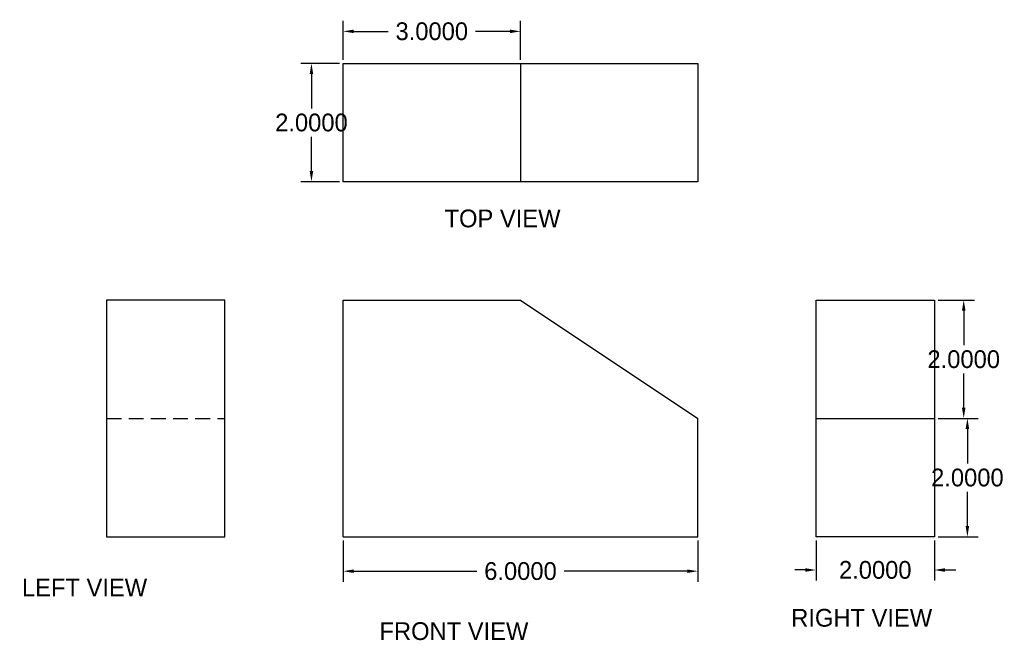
# Model space of a CAD drawing. Header units: inches. Extents: x -92.7 to -76.1, y 60.3 to 70.8.
import ezdxf

# ---------------------------------------------------------------- set-up
doc = ezdxf.new("R2010")
doc.units = ezdxf.units.IN
doc.header["$MEASUREMENT"] = 0
doc.linetypes.add('HIDDEN', pattern=[0.375, 0.25, -0.125])
doc.dimstyles.get("Standard").update_dxf_attribs({"dimtxt": 0.18, "dimasz": 0.18, "dimexe": 0.18, "dimexo": 0.0625, "dimgap": 0.09, "dimtad": 0, "dimtih": 1, "dimtoh": 1, "dimdec": 4, "dimzin": 0, "dimdsep": 46, "dimtxsty": 'Standard', "dimcen": 0.09, "dimadec": 0, "dimazin": 0, "dimtfac": 1, "dimtdec": 4, "dimtofl": 0, "dimtmove": 0, "dimatfit": 3, "dimfxl": 0, "dimtolj": 1, "dimtzin": 0, "dimarcsym": 0})

# ---------------------------------------------------------------- blocks, each defined once
blk = doc.blocks.new('*D1')
at = {"color": 0, "lineweight": -2}
for p, q in [((-87.247, 70.132), (-87.247, 70.791)), ((-84.247, 70.132), (-84.247, 70.791)), ((-87.067, 70.611), (-86.487, 70.611)), ((-84.427, 70.611), (-85.007, 70.611))]:
    blk.add_line(p, q, dxfattribs=at)
at = {"color": 0}
for points in [[(-87.067, 70.641), (-87.067, 70.581), (-87.247, 70.611)], [(-84.427, 70.641), (-84.427, 70.581), (-84.247, 70.611)]]:
    blk.add_solid(points, dxfattribs=at)
at = {"layer": 'Defpoints', "color": 0}
for p in [(-84.247, 70.611), (-87.247, 70.069), (-84.247, 70.069)]:
    blk.add_point(p, dxfattribs=at)
at = {"color": 0, "insert": (-85.747, 70.611), "char_height": 0.3, "attachment_point": 5}
blk.add_mtext('\\A1;3.0000', dxfattribs=at)
blk = doc.blocks.new('*D2')
at = {"color": 0, "lineweight": -2}
for p, q in [((-87.309, 70.069), (-87.962, 70.069)), ((-87.782, 69.889), (-87.782, 69.309)), ((-87.782, 68.249), (-87.782, 68.829)), ((-87.309, 68.069), (-87.962, 68.069))]:
    blk.add_line(p, q, dxfattribs=at)
at = {"color": 0}
for points in [[(-87.812, 69.889), (-87.752, 69.889), (-87.782, 70.069)], [(-87.812, 68.249), (-87.752, 68.249), (-87.782, 68.069)]]:
    blk.add_solid(points, dxfattribs=at)
at = {"layer": 'Defpoints', "color": 0}
for p in [(-87.247, 70.069), (-87.782, 68.069), (-87.247, 68.069)]:
    blk.add_point(p, dxfattribs=at)
at = {"color": 0, "insert": (-87.782, 69.069), "char_height": 0.3, "attachment_point": 5}
blk.add_mtext('\\A1;2.0000', dxfattribs=at)
blk = doc.blocks.new('*D3')
at = {"color": 0, "lineweight": -2}
for p, q in [((-87.247, 62.007), (-87.247, 61.308)), ((-81.247, 62.007), (-81.247, 61.308)), ((-87.067, 61.488), (-84.987, 61.488)), ((-81.427, 61.488), (-83.507, 61.488))]:
    blk.add_line(p, q, dxfattribs=at)
at = {"color": 0}
for points in [[(-87.067, 61.518), (-87.067, 61.458), (-87.247, 61.488)], [(-81.427, 61.518), (-81.427, 61.458), (-81.247, 61.488)]]:
    blk.add_solid(points, dxfattribs=at)
at = {"layer": 'Defpoints', "color": 0}
for p in [(-87.247, 62.069), (-81.247, 62.069), (-81.247, 61.488)]:
    blk.add_point(p, dxfattribs=at)
at = {"color": 0, "insert": (-84.247, 61.488), "char_height": 0.3, "attachment_point": 5}
blk.add_mtext('\\A1;6.0000', dxfattribs=at)
blk = doc.blocks.new('*D4')
at = {"color": 0, "lineweight": -2}
for p, q in [((-79.247, 62.007), (-79.247, 61.328)), ((-77.247, 62.007), (-77.247, 61.328)), ((-79.427, 61.508), (-79.607, 61.508)), ((-77.067, 61.508), (-76.887, 61.508))]:
    blk.add_line(p, q, dxfattribs=at)
at = {"color": 0}
for points in [[(-79.427, 61.538), (-79.427, 61.478), (-79.247, 61.508)], [(-77.067, 61.538), (-77.067, 61.478), (-77.247, 61.508)]]:
    blk.add_solid(points, dxfattribs=at)
at = {"layer": 'Defpoints', "color": 0}
for p in [(-79.247, 62.069), (-77.247, 62.069), (-77.247, 61.508)]:
    blk.add_point(p, dxfattribs=at)
at = {"color": 0, "insert": (-78.247, 61.508), "char_height": 0.3, "attachment_point": 5}
blk.add_mtext('\\A1;2.0000', dxfattribs=at)
blk = doc.blocks.new('*D5')
at = {"color": 0, "lineweight": -2}
for p, q in [((-77.184, 66.069), (-76.571, 66.069)), ((-76.751, 65.889), (-76.751, 65.309)), ((-76.751, 64.249), (-76.751, 64.829)), ((-77.184, 64.069), (-76.571, 64.069))]:
    blk.add_line(p, q, dxfattribs=at)
at = {"color": 0}
for points in [[(-76.781, 65.889), (-76.721, 65.889), (-76.751, 66.069)], [(-76.781, 64.249), (-76.721, 64.249), (-76.751, 64.069)]]:
    blk.add_solid(points, dxfattribs=at)
at = {"layer": 'Defpoints', "color": 0}
for p in [(-77.247, 66.069), (-77.247, 64.069), (-76.751, 64.069)]:
    blk.add_point(p, dxfattribs=at)
at = {"color": 0, "insert": (-76.751, 65.069), "char_height": 0.3, "attachment_point": 5}
blk.add_mtext('\\A1;2.0000', dxfattribs=at)
blk = doc.blocks.new('*D6')
at = {"color": 0, "lineweight": -2}
for p, q in [((-77.184, 64.069), (-76.509, 64.069)), ((-76.689, 63.889), (-76.689, 63.309)), ((-76.689, 62.249), (-76.689, 62.829)), ((-77.184, 62.069), (-76.509, 62.069))]:
    blk.add_line(p, q, dxfattribs=at)
at = {"color": 0}
for points in [[(-76.719, 63.889), (-76.659, 63.889), (-76.689, 64.069)], [(-76.719, 62.249), (-76.659, 62.249), (-76.689, 62.069)]]:
    blk.add_solid(points, dxfattribs=at)
at = {"layer": 'Defpoints', "color": 0}
for p in [(-77.247, 64.069), (-77.247, 62.069), (-76.689, 62.069)]:
    blk.add_point(p, dxfattribs=at)
at = {"color": 0, "insert": (-76.689, 63.069), "char_height": 0.3, "attachment_point": 5}
blk.add_mtext('\\A1;2.0000', dxfattribs=at)

msp = doc.modelspace()

# ---------------------------------------------------------------- linework, layer by layer
for p, q in [((-87.24685, 68.06941), (-87.24685, 70.06941)), ((-87.24685, 70.06941), (-84.24685, 70.06941)), ((-84.24685, 70.06941), (-81.24685, 70.06941)), ((-84.24685, 70.06941), (-84.24685, 68.06941)), ((-81.24685, 70.06941), (-81.24685, 68.06941)), ((-84.24685, 68.06941), (-87.24685, 68.06941)), ((-81.24685, 68.06941), (-84.24685, 68.06941)), ((-89.24685, 66.06941), (-91.24685, 66.06941)), ((-91.24685, 66.06941), (-91.24685, 64.06941)), ((-89.24685, 64.06941), (-89.24685, 66.06941)), ((-87.24685, 62.06941), (-87.24685, 66.06941)), ((-87.24685, 66.06941), (-84.24685, 66.06941)), ((-84.24685, 66.06941), (-81.24685, 64.06941)), ((-79.24685, 64.06941), (-79.24685, 66.06941)), ((-79.24685, 66.06941), (-77.24685, 66.06941)), ((-77.24685, 66.06941), (-77.24685, 64.06941)), ((-91.24685, 64.06941), (-91.24685, 62.06941)), ((-89.24685, 62.06941), (-89.24685, 64.06941)), ((-81.24685, 62.06941), (-81.24685, 64.06941)), ((-79.24685, 62.06941), (-79.24685, 64.06941)), ((-79.24685, 64.06941), (-77.24685, 64.06941)), ((-77.24685, 64.06941), (-77.24685, 62.06941)), ((-91.24685, 62.06941), (-89.24685, 62.06941)), ((-87.24685, 62.06941), (-81.24685, 62.06941)), ((-77.24685, 62.06941), (-79.24685, 62.06941))]:
    msp.add_line(p, q)
at = {"linetype": 'HIDDEN'}
msp.add_line((-91.24685, 64.06941), (-89.24685, 64.06941), dxfattribs=at)

# ---------------------------------------------------------------- texts
at = {"char_height": 0.3, "attachment_point": 1}
for s, insert, width in [('TOP VIEW', (-85.53096, 67.59947), 4.8914588), ('    LEFT VIEW', (-93.12412, 61.36123), 4.1137373), (' RIGHT VIEW', (-79.78006, 60.8502), 4.6867955), ('     FRONT VIEW', (-87.18888, 60.62534), 5.8533773)]:
    msp.add_mtext(s, dxfattribs=dict(at, insert=insert, width=width))

# ---------------------------------------------------------------- dimensions: what is measured, and where the dimension line sits
for p1, p2, distance, picture, middle in [((-87.24685, 70.06941), (-84.24685, 70.06941), 0.54167, '*D1', (-85.74685, 70.61107)), ((-77.24685, 66.06941), (-77.24685, 64.06941), 0.49595, '*D5', (-76.7509, 65.06941)), ((-77.24685, 64.06941), (-77.24685, 62.06941), 0.55735, '*D6', (-76.6895, 63.06941)), ((-87.24685, 62.06941), (-81.24685, 62.06941), -0.58187, '*D3', (-84.24685, 61.48753)), ((-79.24685, 62.06941), (-77.24685, 62.06941), -0.56143, '*D4', (-78.24685, 61.50798))]:
    dim = msp.add_aligned_dim(p1=p1, p2=p2, distance=distance, dimstyle='Standard', override={"dimtxt": 0.3})
    dim.commit()
    dim.dimension.update_dxf_attribs({"geometry": picture, "text_midpoint": middle})
dim = msp.add_linear_dim(base=(-87.78226, 68.06941), p1=(-87.24685, 70.06941), p2=(-87.24685, 68.06941), angle=270, dimstyle='Standard', override={"dimtxt": 0.3})
dim.commit()
dim.dimension.update_dxf_attribs({"geometry": '*D2', "text_midpoint": (-87.78226, 69.06941), "dimtype": 161})

doc.saveas('drawing.dxf')
